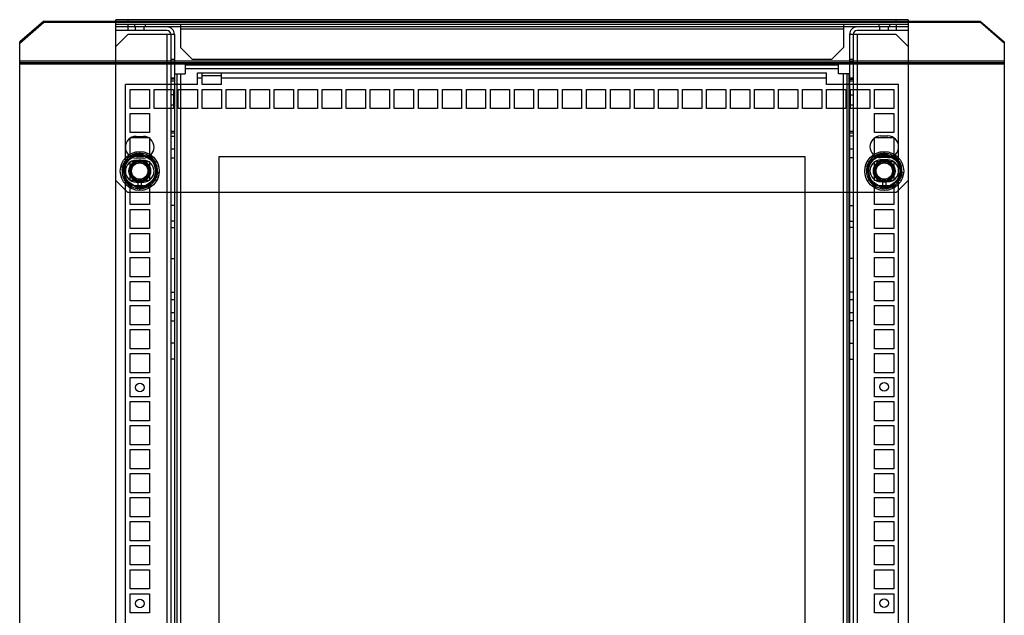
# Model space of a CAD drawing. Header units: millimetres. Extents: x 55 to 465, y 125 to 611.
# Tile 2 of 2: x 55 to 465, y 363 to 611. Entities that reach past the tile are written whole.
import ezdxf

# ---------------------------------------------------------------- set-up
doc = ezdxf.new("R2010")
doc.units = ezdxf.units.MM
doc.header["$LTSCALE"] = 47.779172
doc.layers.get('0').update_dxf_attribs({"linetype": 'CONTINUOUS'})

msp = doc.modelspace()

# ---------------------------------------------------------------- linework, layer by layer
at = {"color": 7, "linetype": 'Continuous'}
for p, q in [((95.03, 125.28), (95.03, 611.28)), ((425.03, 611.28), (95.03, 611.28)), ((100.03, 611.28), (100.03, 610.28)), ((420.03, 610.28), (420.03, 611.28)), ((425.03, 611.28), (425.03, 125.28)), ((65.03, 610.72), (55.03, 602.06)), ((55.03, 601.56), (65.03, 610.22)), ((65.03, 610.72), (65.03, 610.22)), ((65.03, 610.72), (455.03, 610.72)), ((65.03, 610.22), (455.03, 610.22)), ((425.04, 608.28), (95.02, 608.28)), ((425.03, 610.28), (95.03, 610.28)), ((425.04, 609.28), (95.03, 609.28)), ((100.04, 609.28), (100.02, 606.78)), ((102.79, 609.28), (102.79, 608.28)), ((103.22, 606.78), (103.22, 608.28)), ((106.82, 606.78), (106.82, 608.28)), ((107.29, 609.28), (107.29, 608.28)), ((122.04, 609.28), (122.04, 599.64)), ((398.04, 607.28), (122.04, 607.28)), ((398.04, 609.28), (398.04, 599.64)), ((412.79, 609.28), (412.79, 608.28)), ((413.24, 606.78), (413.24, 608.28)), ((416.84, 606.78), (416.84, 608.28)), ((417.29, 609.28), (417.29, 608.28)), ((420.04, 609.28), (420.04, 606.78)), ((455.03, 610.22), (455.03, 610.72)), ((455.03, 610.72), (465.03, 602.06)), ((465.03, 601.56), (455.03, 610.22)), ((116.33, 606.78), (95.02, 606.78)), ((100.02, 605.18), (95.02, 600.18)), ((119.43, 605.18), (100.02, 605.18)), ((116.33, 605.18), (116.33, 131.38)), ((117.93, 605.18), (117.93, 131.38)), ((119.43, 605.18), (119.43, 131.38)), ((400.63, 605.18), (400.63, 131.38)), ((420.04, 605.18), (400.63, 605.18)), ((402.13, 605.18), (402.13, 131.38)), ((425.04, 606.78), (403.73, 606.78)), ((403.73, 605.18), (403.73, 131.38)), ((420.04, 605.18), (425.04, 600.18)), ((55.03, 134.5), (55.03, 602.06)), ((122.04, 599.64), (127.04, 594.64)), ((398.04, 599.64), (393.04, 594.64)), ((465.03, 602.06), (465.03, 134.5)), ((119.43, 594.68), (117.93, 594.68)), ((393.04, 594.64), (127.04, 594.64)), ((400.63, 594.88), (402.13, 594.88)), ((465.03, 594), (55.03, 594)), ((55.03, 593.5), (465.03, 593.5)), ((465.03, 592.7), (55.03, 592.7)), ((123.93, 593.28), (123.93, 588.78)), ((395.93, 593.28), (123.93, 593.28)), ((395.93, 592.28), (123.93, 592.28)), ((395.93, 590.78), (123.93, 590.78)), ((395.93, 588.78), (395.93, 593.28)), ((400.63, 593.68), (402.13, 593.68)), ((119.43, 586.88), (117.93, 586.88)), ((119.43, 586.58), (117.93, 586.58)), ((119.43, 588.78), (123.93, 588.78)), ((120.43, 588.78), (120.43, 256.78)), ((121.93, 588.78), (121.93, 256.78)), ((129.03, 584.28), (129.03, 589.1)), ((129.03, 589.1), (391.03, 589.1)), ((129.03, 587.1), (131.03, 587.1)), ((131.03, 584.28), (131.03, 589.1)), ((131.03, 588.1), (139.03, 588.1)), ((139.03, 584.28), (139.03, 589.1)), ((139.03, 587.1), (391.03, 587.1)), ((391.03, 584.28), (391.03, 589.1)), ((400.43, 588.78), (395.93, 588.78)), ((397.93, 588.78), (397.93, 256.78)), ((399.43, 588.78), (399.43, 256.78)), ((400.43, 256.78), (400.43, 588.78)), ((400.63, 587.08), (402.13, 587.08)), ((400.63, 586.58), (402.13, 586.58)), ((99.03, 152.28), (99.03, 584.28)), ((129.03, 584.28), (99.03, 584.28)), ((101.03, 574.28), (101.03, 582.28)), ((101.03, 582.28), (109.03, 582.28)), ((109.03, 582.28), (109.03, 574.28)), ((111.03, 574.28), (111.03, 582.28)), ((111.03, 582.28), (119.03, 582.28)), ((119.43, 585.68), (117.93, 585.68)), ((119.03, 582.28), (119.03, 574.28)), ((121.03, 574.28), (121.03, 582.28)), ((121.03, 582.28), (129.03, 582.28)), ((129.03, 582.28), (129.03, 574.28)), ((139.03, 584.28), (131.03, 584.28)), ((131.03, 574.28), (131.03, 582.28)), ((131.03, 582.28), (139.03, 582.28)), ((139.03, 582.28), (139.03, 574.28)), ((141.03, 574.28), (141.03, 582.28)), ((141.03, 582.28), (149.03, 582.28)), ((149.03, 582.28), (149.03, 574.28)), ((151.03, 574.28), (151.03, 582.28)), ((151.03, 582.28), (159.03, 582.28)), ((159.03, 582.28), (159.03, 574.28)), ((161.03, 574.28), (161.03, 582.28)), ((161.03, 582.28), (169.03, 582.28)), ((169.03, 582.28), (169.03, 574.28)), ((171.03, 574.28), (171.03, 582.28)), ((171.03, 582.28), (179.03, 582.28)), ((179.03, 582.28), (179.03, 574.28)), ((181.03, 574.28), (181.03, 582.28)), ((181.03, 582.28), (189.03, 582.28)), ((189.03, 582.28), (189.03, 574.28)), ((191.03, 574.28), (191.03, 582.28)), ((191.03, 582.28), (199.03, 582.28)), ((199.03, 582.28), (199.03, 574.28)), ((201.03, 574.28), (201.03, 582.28)), ((201.03, 582.28), (209.03, 582.28)), ((209.03, 582.28), (209.03, 574.28)), ((211.03, 574.28), (211.03, 582.28)), ((211.03, 582.28), (219.03, 582.28)), ((219.03, 582.28), (219.03, 574.28)), ((221.03, 574.28), (221.03, 582.28)), ((221.03, 582.28), (229.03, 582.28)), ((229.03, 582.28), (229.03, 574.28)), ((231.03, 574.28), (231.03, 582.28)), ((231.03, 582.28), (239.03, 582.28)), ((239.03, 582.28), (239.03, 574.28)), ((241.03, 574.28), (241.03, 582.28)), ((241.03, 582.28), (249.03, 582.28)), ((249.03, 582.28), (249.03, 574.28)), ((251.03, 574.28), (251.03, 582.28)), ((251.03, 582.28), (259.03, 582.28)), ((259.03, 582.28), (259.03, 574.28)), ((261.03, 574.28), (261.03, 582.28)), ((261.03, 582.28), (269.03, 582.28)), ((269.03, 582.28), (269.03, 574.28)), ((271.03, 574.28), (271.03, 582.28)), ((271.03, 582.28), (279.03, 582.28)), ((279.03, 582.28), (279.03, 574.28)), ((281.03, 574.28), (281.03, 582.28)), ((281.03, 582.28), (289.03, 582.28)), ((289.03, 582.28), (289.03, 574.28)), ((291.03, 574.28), (291.03, 582.28)), ((291.03, 582.28), (299.03, 582.28)), ((299.03, 582.28), (299.03, 574.28)), ((301.03, 574.28), (301.03, 582.28)), ((301.03, 582.28), (309.03, 582.28)), ((309.03, 582.28), (309.03, 574.28)), ((311.03, 574.28), (311.03, 582.28)), ((311.03, 582.28), (319.03, 582.28)), ((319.03, 582.28), (319.03, 574.28)), ((321.03, 574.28), (321.03, 582.28)), ((321.03, 582.28), (329.03, 582.28)), ((329.03, 582.28), (329.03, 574.28)), ((331.03, 574.28), (331.03, 582.28)), ((331.03, 582.28), (339.03, 582.28)), ((339.03, 582.28), (339.03, 574.28)), ((341.03, 574.28), (341.03, 582.28)), ((341.03, 582.28), (349.03, 582.28)), ((349.03, 582.28), (349.03, 574.28)), ((351.03, 574.28), (351.03, 582.28)), ((351.03, 582.28), (359.03, 582.28)), ((359.03, 582.28), (359.03, 574.28)), ((361.03, 574.28), (361.03, 582.28)), ((361.03, 582.28), (369.03, 582.28)), ((369.03, 582.28), (369.03, 574.28)), ((371.03, 574.28), (371.03, 582.28)), ((371.03, 582.28), (379.03, 582.28)), ((379.03, 582.28), (379.03, 574.28)), ((381.03, 574.28), (381.03, 582.28)), ((381.03, 582.28), (389.03, 582.28)), ((389.03, 582.28), (389.03, 574.28)), ((421.03, 584.28), (391.03, 584.28)), ((391.03, 574.28), (391.03, 582.28)), ((391.03, 582.28), (399.03, 582.28)), ((399.03, 582.28), (399.03, 574.28)), ((400.63, 585.88), (402.13, 585.88)), ((401.03, 574.28), (401.03, 582.28)), ((401.03, 582.28), (409.03, 582.28)), ((409.03, 582.28), (409.03, 574.28)), ((411.03, 574.28), (411.03, 582.28)), ((411.03, 582.28), (419.03, 582.28)), ((419.03, 582.28), (419.03, 574.28)), ((421.03, 152.28), (421.03, 584.28)), ((119.43, 579.98), (117.93, 579.98)), ((400.63, 579.98), (402.13, 579.98)), ((109.03, 574.28), (101.03, 574.28)), ((119.03, 574.28), (111.03, 574.28)), ((119.43, 575.68), (117.93, 575.68)), ((129.03, 574.28), (121.03, 574.28)), ((139.03, 574.28), (131.03, 574.28)), ((149.03, 574.28), (141.03, 574.28)), ((159.03, 574.28), (151.03, 574.28)), ((169.03, 574.28), (161.03, 574.28)), ((179.03, 574.28), (171.03, 574.28)), ((189.03, 574.28), (181.03, 574.28)), ((199.03, 574.28), (191.03, 574.28)), ((209.03, 574.28), (201.03, 574.28)), ((219.03, 574.28), (211.03, 574.28)), ((229.03, 574.28), (221.03, 574.28)), ((239.03, 574.28), (231.03, 574.28)), ((249.03, 574.28), (241.03, 574.28)), ((259.03, 574.28), (251.03, 574.28)), ((269.03, 574.28), (261.03, 574.28)), ((279.03, 574.28), (271.03, 574.28)), ((289.03, 574.28), (281.03, 574.28)), ((299.03, 574.28), (291.03, 574.28)), ((309.03, 574.28), (301.03, 574.28)), ((319.03, 574.28), (311.03, 574.28)), ((329.03, 574.28), (321.03, 574.28)), ((339.03, 574.28), (331.03, 574.28)), ((349.03, 574.28), (341.03, 574.28)), ((359.03, 574.28), (351.03, 574.28)), ((369.03, 574.28), (361.03, 574.28)), ((379.03, 574.28), (371.03, 574.28)), ((389.03, 574.28), (381.03, 574.28)), ((399.03, 574.28), (391.03, 574.28)), ((400.63, 575.88), (402.13, 575.88)), ((409.03, 574.28), (401.03, 574.28)), ((419.03, 574.28), (411.03, 574.28)), ((101.03, 564.28), (101.03, 572.28)), ((101.03, 572.28), (109.03, 572.28)), ((109.03, 572.28), (109.03, 564.28)), ((411.03, 564.28), (411.03, 572.28)), ((411.03, 572.28), (419.03, 572.28)), ((419.03, 572.28), (419.03, 564.28)), ((109.03, 564.28), (101.03, 564.28)), ((101.03, 554.28), (101.03, 562.28)), ((101.03, 562.28), (109.03, 562.28)), ((103.52, 562.68), (106.52, 562.68)), ((109.03, 562.28), (109.03, 554.28)), ((119.43, 564.68), (117.93, 564.68)), ((119.43, 563.98), (117.93, 563.98)), ((117.93, 562.78), (119.43, 562.78)), ((400.63, 564.88), (402.13, 564.88)), ((402.13, 563.98), (400.63, 563.98)), ((402.13, 562.78), (400.63, 562.78)), ((419.03, 564.28), (411.03, 564.28)), ((411.03, 554.28), (411.03, 562.28)), ((411.03, 562.28), (419.03, 562.28)), ((413.54, 562.88), (416.54, 562.88)), ((419.03, 562.28), (419.03, 554.28)), ((101.84, 555.07), (97.55, 548.91)), ((97.74, 550.09), (102.95, 555.49)), ((103.71, 555.67), (97.97, 550.83)), ((105.03, 555.79), (98.53, 552.04)), ((109.03, 554.28), (101.03, 554.28)), ((109.32, 554.44), (101.84, 555.07)), ((110.24, 553.69), (102.95, 555.49)), ((106.52, 553.68), (103.52, 553.68)), ((110.77, 553.12), (103.71, 555.67)), ((105.03, 555.79), (111.53, 552.04)), ((109.32, 554.44), (112.51, 547.65)), ((110.24, 553.69), (112.32, 546.48)), ((119.43, 557.38), (117.93, 557.38)), ((117.93, 553.78), (119.43, 553.78)), ((138.03, 182.28), (138.03, 554.28)), ((138.03, 554.28), (382.03, 554.28)), ((382.03, 554.28), (382.03, 182.28)), ((402.13, 557.38), (400.63, 557.38)), ((402.13, 553.78), (400.63, 553.78)), ((411.84, 555.07), (407.55, 548.91)), ((407.74, 550.09), (412.95, 555.49)), ((413.71, 555.67), (407.97, 550.83)), ((415.03, 555.79), (408.53, 552.04)), ((419.03, 554.28), (411.03, 554.28)), ((419.32, 554.44), (411.84, 555.07)), ((420.24, 553.69), (412.95, 555.49)), ((416.54, 553.88), (413.54, 553.88)), ((420.77, 553.12), (413.71, 555.67)), ((421.53, 552.04), (415.03, 555.79)), ((419.32, 554.44), (422.51, 547.65)), ((420.24, 553.69), (422.32, 546.48)), ((99.82, 542.88), (97.74, 550.09)), ((97.97, 550.83), (99.29, 543.45)), ((98.53, 552.04), (98.53, 544.53)), ((101.03, 549.82), (101.03, 552.28)), ((101.03, 552.28), (103.66, 552.28)), ((106.52, 552.68), (103.52, 552.68)), ((106.39, 552.28), (109.03, 552.28)), ((109.03, 552.28), (109.03, 549.81)), ((110.77, 553.12), (112.09, 545.73)), ((111.53, 552.04), (111.53, 544.53)), ((409.82, 542.88), (407.74, 550.09)), ((407.97, 550.83), (409.29, 543.45)), ((408.53, 552.04), (408.53, 544.53)), ((411.03, 549.82), (411.03, 552.28)), ((411.03, 552.28), (413.66, 552.28)), ((416.54, 552.88), (413.54, 552.88)), ((416.39, 552.28), (419.03, 552.28)), ((419.03, 552.28), (419.03, 549.81)), ((420.77, 553.12), (422.09, 545.73)), ((421.53, 552.04), (421.53, 544.53)), ((97.55, 548.91), (100.74, 542.12)), ((101.03, 544.28), (101.03, 546.76)), ((112.09, 545.73), (106.35, 540.89)), ((112.32, 546.48), (107.11, 541.07)), ((112.51, 547.65), (108.22, 541.49)), ((109.03, 546.74), (109.03, 544.28)), ((407.55, 548.91), (410.74, 542.12)), ((411.03, 544.28), (411.03, 546.76)), ((422.09, 545.73), (416.35, 540.89)), ((422.32, 546.48), (417.11, 541.07)), ((422.51, 547.65), (418.22, 541.49)), ((419.03, 546.74), (419.03, 544.28)), ((95.03, 544.28), (100.03, 539.28)), ((98.53, 544.53), (105.03, 540.78)), ((106.35, 540.89), (99.29, 543.45)), ((107.11, 541.07), (99.82, 542.88)), ((108.22, 541.49), (100.74, 542.12)), ((103.67, 544.28), (101.03, 544.28)), ((101.03, 534.28), (101.03, 542.28)), ((101.03, 542.28), (109.03, 542.28)), ((103.52, 543.68), (106.52, 543.68)), ((104.28, 544.3), (104.28, 540.92)), ((111.53, 544.53), (105.03, 540.78)), ((105.78, 540.92), (105.78, 544.3)), ((109.03, 544.28), (106.4, 544.28)), ((109.03, 542.28), (109.03, 534.28)), ((415.03, 540.78), (408.53, 544.53)), ((416.35, 540.89), (409.29, 543.45)), ((417.11, 541.07), (409.82, 542.88)), ((418.22, 541.49), (410.74, 542.12)), ((413.67, 544.28), (411.03, 544.28)), ((411.03, 534.28), (411.03, 542.28)), ((411.03, 542.28), (419.03, 542.28)), ((413.54, 543.88), (416.54, 543.88)), ((414.28, 544.3), (414.28, 540.92)), ((421.53, 544.53), (415.03, 540.78)), ((415.78, 540.92), (415.78, 544.3)), ((419.03, 544.28), (416.4, 544.28)), ((419.03, 542.28), (419.03, 534.28)), ((425.03, 544.28), (420.03, 539.28)), ((420.03, 539.28), (100.03, 539.28)), ((109.03, 534.28), (101.03, 534.28)), ((119.43, 533.98), (117.93, 533.98)), ((400.63, 533.98), (402.13, 533.98)), ((419.03, 534.28), (411.03, 534.28)), ((101.03, 524.28), (101.03, 532.28)), ((101.03, 532.28), (109.03, 532.28)), ((109.03, 532.28), (109.03, 524.28)), ((411.03, 524.28), (411.03, 532.28)), ((411.03, 532.28), (419.03, 532.28)), ((419.03, 532.28), (419.03, 524.28)), ((119.43, 527.38), (117.93, 527.38)), ((400.63, 527.38), (402.13, 527.38)), ((109.03, 524.28), (101.03, 524.28)), ((101.03, 514.28), (101.03, 522.28)), ((101.03, 522.28), (109.03, 522.28)), ((109.03, 522.28), (109.03, 514.28)), ((117.93, 524.78), (119.43, 524.78)), ((402.13, 524.78), (400.63, 524.78)), ((419.03, 524.28), (411.03, 524.28)), ((411.03, 514.28), (411.03, 522.28)), ((411.03, 522.28), (419.03, 522.28)), ((419.03, 522.28), (419.03, 514.28)), ((109.03, 514.28), (101.03, 514.28)), ((419.03, 514.28), (411.03, 514.28)), ((101.03, 504.28), (101.03, 512.28)), ((101.03, 512.28), (109.03, 512.28)), ((109.03, 512.28), (109.03, 504.28)), ((117.93, 511.78), (119.43, 511.78)), ((402.13, 511.78), (400.63, 511.78)), ((411.03, 504.28), (411.03, 512.28)), ((411.03, 512.28), (419.03, 512.28)), ((419.03, 512.28), (419.03, 504.28)), ((109.03, 504.28), (101.03, 504.28)), ((101.03, 494.28), (101.03, 502.28)), ((101.03, 502.28), (109.03, 502.28)), ((109.03, 502.28), (109.03, 494.28)), ((419.03, 504.28), (411.03, 504.28)), ((411.03, 494.28), (411.03, 502.28)), ((411.03, 502.28), (419.03, 502.28)), ((419.03, 502.28), (419.03, 494.28)), ((117.93, 497.88), (119.43, 497.88)), ((402.13, 497.88), (400.63, 497.88)), ((109.03, 494.28), (101.03, 494.28)), ((101.03, 484.28), (101.03, 492.28)), ((101.03, 492.28), (109.03, 492.28)), ((109.03, 492.28), (109.03, 484.28)), ((119.43, 494.58), (117.93, 494.58)), ((402.13, 494.58), (400.63, 494.58)), ((419.03, 494.28), (411.03, 494.28)), ((411.03, 492.28), (419.03, 492.28)), ((411.03, 484.28), (411.03, 492.28)), ((419.03, 492.28), (419.03, 484.28)), ((119.43, 489.18), (117.93, 489.18)), ((402.13, 489.18), (400.63, 489.18)), ((109.03, 484.28), (101.03, 484.28)), ((117.93, 485.88), (119.43, 485.88)), ((402.13, 485.88), (400.63, 485.88)), ((419.03, 484.28), (411.03, 484.28)), ((101.03, 474.28), (101.03, 482.28)), ((101.03, 482.28), (109.03, 482.28)), ((109.03, 482.28), (109.03, 474.28)), ((411.03, 482.28), (419.03, 482.28)), ((411.03, 474.28), (411.03, 482.28)), ((419.03, 482.28), (419.03, 474.28)), ((119.43, 476.58), (117.93, 476.58)), ((400.63, 476.58), (402.13, 476.58)), ((109.03, 474.28), (101.03, 474.28)), ((101.03, 464.28), (101.03, 472.28)), ((101.03, 472.28), (109.03, 472.28)), ((109.03, 472.28), (109.03, 464.28)), ((419.03, 474.28), (411.03, 474.28)), ((411.03, 472.28), (419.03, 472.28)), ((411.03, 464.28), (411.03, 472.28)), ((419.03, 472.28), (419.03, 464.28)), ((119.43, 469.98), (117.93, 469.98)), ((400.63, 469.98), (402.13, 469.98)), ((109.03, 464.28), (101.03, 464.28)), ((419.03, 464.28), (411.03, 464.28)), ((101.03, 454.28), (101.03, 462.28)), ((101.03, 462.28), (109.03, 462.28)), ((109.03, 462.28), (109.03, 454.28)), ((411.03, 462.28), (419.03, 462.28)), ((411.03, 454.28), (411.03, 462.28)), ((419.03, 462.28), (419.03, 454.28)), ((109.03, 454.28), (101.03, 454.28)), ((101.03, 444.28), (101.03, 452.28)), ((101.03, 452.28), (109.03, 452.28)), ((109.03, 452.28), (109.03, 444.28)), ((419.03, 454.28), (411.03, 454.28)), ((411.03, 452.28), (419.03, 452.28)), ((411.03, 444.28), (411.03, 452.28)), ((419.03, 452.28), (419.03, 444.28)), ((109.03, 444.28), (101.03, 444.28)), ((419.03, 444.28), (411.03, 444.28)), ((101.03, 434.28), (101.03, 442.28)), ((101.03, 442.28), (109.03, 442.28)), ((109.03, 442.28), (109.03, 434.28)), ((411.03, 442.28), (419.03, 442.28)), ((411.03, 434.28), (411.03, 442.28)), ((419.03, 442.28), (419.03, 434.28)), ((109.03, 434.28), (101.03, 434.28)), ((101.03, 424.28), (101.03, 432.28)), ((101.03, 432.28), (109.03, 432.28)), ((109.03, 432.28), (109.03, 424.28)), ((419.03, 434.28), (411.03, 434.28)), ((411.03, 432.28), (419.03, 432.28)), ((411.03, 424.28), (411.03, 432.28)), ((419.03, 432.28), (419.03, 424.28)), ((109.03, 424.28), (101.03, 424.28)), ((419.03, 424.28), (411.03, 424.28)), ((101.03, 414.28), (101.03, 422.28)), ((101.03, 422.28), (109.03, 422.28)), ((109.03, 422.28), (109.03, 414.28)), ((411.03, 422.28), (419.03, 422.28)), ((411.03, 414.28), (411.03, 422.28)), ((419.03, 422.28), (419.03, 414.28)), ((109.03, 414.28), (101.03, 414.28)), ((419.03, 414.28), (411.03, 414.28)), ((101.03, 404.28), (101.03, 412.28)), ((101.03, 412.28), (109.03, 412.28)), ((109.03, 412.28), (109.03, 404.28)), ((411.03, 412.28), (419.03, 412.28)), ((411.03, 404.28), (411.03, 412.28)), ((419.03, 412.28), (419.03, 404.28)), ((109.03, 404.28), (101.03, 404.28)), ((101.03, 394.28), (101.03, 402.28)), ((101.03, 402.28), (109.03, 402.28)), ((109.03, 402.28), (109.03, 394.28)), ((419.03, 404.28), (411.03, 404.28)), ((411.03, 402.28), (419.03, 402.28)), ((411.03, 394.28), (411.03, 402.28)), ((419.03, 402.28), (419.03, 394.28)), ((109.03, 394.28), (101.03, 394.28)), ((419.03, 394.28), (411.03, 394.28)), ((101.03, 384.28), (101.03, 392.28)), ((101.03, 392.28), (109.03, 392.28)), ((109.03, 392.28), (109.03, 384.28)), ((411.03, 392.28), (419.03, 392.28)), ((411.03, 384.28), (411.03, 392.28)), ((419.03, 392.28), (419.03, 384.28)), ((109.03, 384.28), (101.03, 384.28)), ((101.03, 374.28), (101.03, 382.28)), ((101.03, 382.28), (109.03, 382.28)), ((109.03, 382.28), (109.03, 374.28)), ((419.03, 384.28), (411.03, 384.28)), ((411.03, 382.28), (419.03, 382.28)), ((411.03, 374.28), (411.03, 382.28)), ((419.03, 382.28), (419.03, 374.28)), ((109.03, 374.28), (101.03, 374.28)), ((419.03, 374.28), (411.03, 374.28)), ((101.03, 364.28), (101.03, 372.28)), ((101.03, 372.28), (109.03, 372.28)), ((109.03, 372.28), (109.03, 364.28)), ((411.03, 372.28), (419.03, 372.28)), ((411.03, 364.28), (411.03, 372.28)), ((419.03, 372.28), (419.03, 364.28)), ((109.03, 364.28), (101.03, 364.28)), ((419.03, 364.28), (411.03, 364.28))]:
    msp.add_line(p, q, dxfattribs=at)
for centre, radius in [((105.03, 548.28), 8.1), ((105.03, 548.28), 6.5), ((415.03, 548.28), 8.1), ((415.03, 548.28), 6.5), ((105.03, 548.28), 4.5), ((105.03, 548.28), 4.1), ((105.03, 548.28), 4), ((105.03, 548.28), 3.5), ((105.03, 548.28), 3.4), ((415.03, 548.28), 4.5), ((415.03, 548.28), 4.1), ((415.03, 548.28), 4), ((415.03, 548.28), 3.5), ((415.03, 548.28), 3.4), ((105.02, 458.18), 1.8), ((415.04, 458.38), 1.8), ((105.02, 368.18), 1.8), ((415.04, 368.38), 1.8)]:
    msp.add_circle(centre, radius, dxfattribs=at)
for centre, radius, start, end in [((116.33, 605.18), 3.1, 0, 90), ((403.73, 605.18), 3.1, 90, 180), ((116.33, 605.18), 1.6, 0, 90), ((403.73, 605.18), 1.6, 90, 180), ((103.52, 558.18), 4.5, 90, 270), ((106.52, 558.18), 4.5, 270, 90), ((413.54, 558.38), 4.5, 90, 270), ((416.54, 558.38), 4.5, 270, 90), ((105.03, 548.28), 7.4, 275.817, 264.183), ((415.03, 548.28), 7.4, 275.817, 264.183), ((103.52, 548.18), 4.5, 90, 270), ((105.03, 548.28), 4.05, 280.6719, 259.3281), ((106.52, 548.18), 4.5, 270, 90), ((413.54, 548.38), 4.5, 90, 270), ((415.03, 548.28), 4.05, 280.6719, 259.3281), ((416.54, 548.38), 4.5, 270, 90)]:
    msp.add_arc(centre, radius, start, end, dxfattribs=at)
for points in [[(100.03, 608.28), (100.03, 608.03), (100.03, 607.53), (100.02, 607.03), (100.02, 606.78)], [(100.04, 609.28), (100.04, 609.12), (100.03, 608.78), (100.03, 608.45), (100.03, 608.28)]]:
    msp.add_open_spline(points, degree=3, dxfattribs=at)
for points in [[(105.03, 552.78), (104.51, 552.78), (103.45, 552.6), (102.08, 551.8), (101.06, 550.59), (100.51, 549.1), (100.5, 547.5), (101.04, 546.01), (102.06, 544.78), (103.44, 543.97), (104.5, 543.79), (105.03, 543.78)], [(105.03, 543.78), (105.55, 543.79), (106.61, 543.97), (107.98, 544.77), (109, 545.98), (109.55, 547.47), (109.56, 549.06), (109.02, 550.56), (108, 551.78), (106.62, 552.6), (105.56, 552.78), (105.03, 552.78)], [(415.03, 552.78), (414.51, 552.78), (413.45, 552.6), (412.08, 551.8), (411.06, 550.59), (410.51, 549.1), (410.5, 547.5), (411.04, 546.01), (412.06, 544.78), (413.44, 543.97), (414.5, 543.79), (415.03, 543.78)], [(415.03, 543.78), (415.55, 543.79), (416.61, 543.97), (417.98, 544.77), (419, 545.98), (419.55, 547.47), (419.56, 549.06), (419.02, 550.56), (418, 551.78), (416.62, 552.6), (415.56, 552.78), (415.03, 552.78)]]:
    msp.add_open_spline(points, degree=3, knots=[0, 0, 0, 0, 0.111624, 0.22259, 0.332354, 0.443229, 0.554204, 0.665093, 0.775719, 0.887837, 1, 1, 1, 1], dxfattribs=at)

doc.saveas('drawing.dxf')
